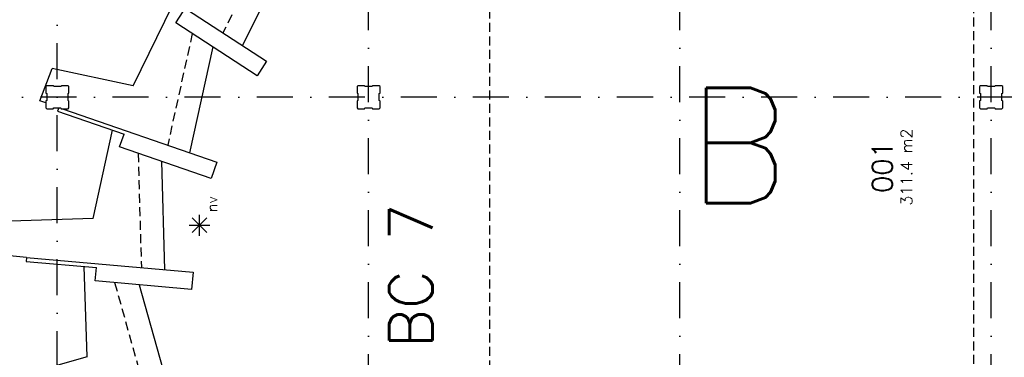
# Model space of a CAD drawing. Extents: x 36324 to 146208, y -50294 to 26426.
# Tile 26 of 39: x 98910 to 115991, y -1720 to 4144. Entities that reach past the tile are written whole.
import ezdxf
from ezdxf.enums import TextEntityAlignment as Align

# ---------------------------------------------------------------- set-up
doc = ezdxf.new("R2010")
doc.units = 0
doc.header["$LTSCALE"] = 100
doc.linetypes.add('B0302', pattern=[12.5, 6.25, -3.125, 0, -3.125])
doc.linetypes.add('B0701', pattern=[2.34375, 1.5625, -0.78125])
for name, color, linetype in [('Bouwkundig', 253, 'CONTINUOUS'), ('Bouwkundig tekst', 252, 'CONTINUOUS'), ('Stramien', 252, 'B0302')]:
    doc.layers.add(name, color=color, linetype=linetype)
doc.styles.add('bouwk tekst', font='romans.shx')
doc.styles.get("Standard").update_dxf_attribs({"font": 'romans.shx'})

msp = doc.modelspace()

# ---------------------------------------------------------------- linework, layer by layer
at = {"layer": 'Bouwkundig', "linetype": 'Continuous'}
for p, q in [((102157.6, 445.5, 2600), (101901.8, 701.2, 2600)), ((101901.8, 445.5, 2600), (102156.3, 700, 2600)), ((102030, 391.9, 2600), (102030, 753.6, 2600)), ((101849.1, 572.7, 2600), (102209, 572.7, 2600))]:
    msp.add_line(p, q, dxfattribs=at)
at = {"layer": 'Bouwkundig', "linetype": 'B0701'}
msp.add_lwpolyline([(115462.8, -2303.7), (115462.8, 6196.3), (107062.8, 6196.3), (107062.8, -2303.7)], close=True, dxfattribs=at)
for points in [[(103319.9, 5695), (102435.2, 3916.1)], [(101904.1, 3904.7), (101477.1, 1964.2)], [(100964.1, 1824.5), (101020.3, -162.4)], [(100557.1, -422.3), (101093.1, -2335.9)]]:
    msp.add_lwpolyline(points, dxfattribs=at)
at = {"layer": 'Bouwkundig', "linetype": 'Continuous'}
for points in [[(103610.4, 5381), (102772.4, 3695.8)], [(100763.1, 5008.5), (103190.8, 3422.3)], [(100875.8, 2994.1), (101569.1, 4399.4)], [(101620.3, 4090), (101746.7, 4283.5)], [(103026.8, 3171.1), (101620.3, 4090)], [(102262.1, 3670.7), (101857.6, 1832.2)], [(103190.8, 3422.3), (103026.8, 3171.1)], [(99259.3, 2733.3), (99472.8, 3294.1)], [(100875.8, 2994.1), (99472.8, 3294)], [(99363.3, 2611.4), (99378.3, 2596.4), (99493.3, 2596.4), (99501.3, 2611.4), (99626.3, 2611.4), (99631.3, 2596.4), (99748.3, 2596.4), (99763.3, 2611.4), (99763.3, 2730.4), (99748.3, 2738.4), (99748.3, 2863.4), (99763.3, 2868.4), (99763.3, 2981.4), (99748.3, 2996.4), (99633.3, 2996.4), (99625.3, 2981.4), (99500.3, 2981.4), (99495.3, 2996.4), (99378.3, 2996.4), (99363.3, 2981.4), (99363.3, 2870.4), (99378.3, 2862.4), (99378.3, 2737.4), (99363.3, 2732.4), (99363.3, 2611.4)], [(104761.8, 2611.4), (104776.8, 2596.4), (104891.8, 2596.4), (104899.8, 2611.4), (105024.8, 2611.4), (105029.8, 2596.4), (105146.8, 2596.4), (105161.8, 2611.4), (105161.8, 2730.4), (105146.8, 2738.4), (105146.8, 2863.4), (105161.8, 2868.4), (105161.8, 2981.4), (105146.8, 2996.4), (105031.8, 2996.4), (105023.8, 2981.4), (104898.8, 2981.4), (104893.8, 2996.4), (104776.8, 2996.4), (104761.8, 2981.4), (104761.8, 2870.4), (104776.8, 2862.4), (104776.8, 2737.4), (104761.8, 2732.4), (104761.8, 2611.4)], [(115562.8, 2611.4), (115577.8, 2596.4), (115692.8, 2596.4), (115700.8, 2611.4), (115825.8, 2611.4), (115830.8, 2596.4), (115947.8, 2596.4), (115962.8, 2611.4), (115962.8, 2730.4), (115947.8, 2738.4), (115947.8, 2863.4), (115962.8, 2868.4), (115962.8, 2981.4), (115947.8, 2996.4), (115832.8, 2996.4), (115824.8, 2981.4), (115699.8, 2981.4), (115694.8, 2996.4), (115577.8, 2996.4), (115562.8, 2981.4), (115562.8, 2870.4), (115577.8, 2862.4), (115577.8, 2737.4), (115562.8, 2732.4), (115562.8, 2611.4)], [(99362.8, 2697.4), (99259.3, 2733.3)], [(99587.5, 2611.4), (99567.1, 2552.5)], [(99654.2, 2596.4), (102329.8, 1668.3)], [(99567.1, 2552.5), (100719.7, 2152.8)], [(100187.2, 691.1), (100519.2, 2222.5)], [(100644.3, 1935.4), (100719.7, 2152.8)], [(102231.5, 1384.8), (100644.3, 1935.4)], [(101368.2, 1684.3), (101421.4, -198.2)], [(102329.8, 1668.3), (102231.5, 1384.8)], [(100187.2, 691.1), (98753.3, 641.9)], [(99030.9, 16.1), (98682.3, 46.2)], [(99030.8, 15.1), (99024.6, -54.7)], [(99030.9, 16.1), (101919.3, -242.7)], [(99024.6, -54.6), (100239.8, -163)], [(100078, -1709.7), (100028.8, -143.5)], [(100219.3, -392.2), (100239.8, -163)], [(100246, -93.4), (100246, -93.3)], [(101919.3, -242.7), (101892.7, -541.6)], [(101892.7, -541.6), (100219.3, -392.2)], [(100983.1, -460.4), (101491, -2273.3)], [(100078, -1709.7), (98698.8, -2105.1)]]:
    msp.add_lwpolyline(points, dxfattribs=at)
at = {"layer": 'Stramien'}
for p, q in [((99562.8, -40641.2), (99562.8, 26425.7)), ((104962.8, -49794.2), (104962.8, 26297.9)), ((110362.8, -49794.2), (110362.8, 26297.9)), ((115762.8, -49794.2), (115762.8, 26297.9)), ((133648.8, 2796.8), (36324.1, 2796.8))]:
    msp.add_line(p, q, dxfattribs=at)

# ---------------------------------------------------------------- texts
at = {"layer": 'Bouwkundig tekst', "linetype": 'Continuous'}
for s, height, p in [('001', 350, (114051.1, 1134.3)), ('BC 7', 750, (106072.2, -1557.7))]:
    msp.add_text(s, height=height, rotation=90, dxfattribs=at).set_placement(p)
msp.add_text('nv', height=185.94, rotation=90, dxfattribs=at).set_placement((102245.4, 938.3, 2600), align=Align.MIDDLE)
at = {"layer": 'Bouwkundig tekst', "linetype": 'Continuous', "insert": (114193.3, 914.4), "char_height": 200, "width": 1805, "attachment_point": 1, "rotation": 90, "style": 'bouwk tekst'}
msp.add_mtext('311.4 m2', dxfattribs=at)
at = {"layer": 'Stramien', "insert": (110475.8, 2959), "char_height": 2000, "width": 2037.365, "attachment_point": 1}
msp.add_mtext('B', dxfattribs=at)

doc.saveas('drawing.dxf')
